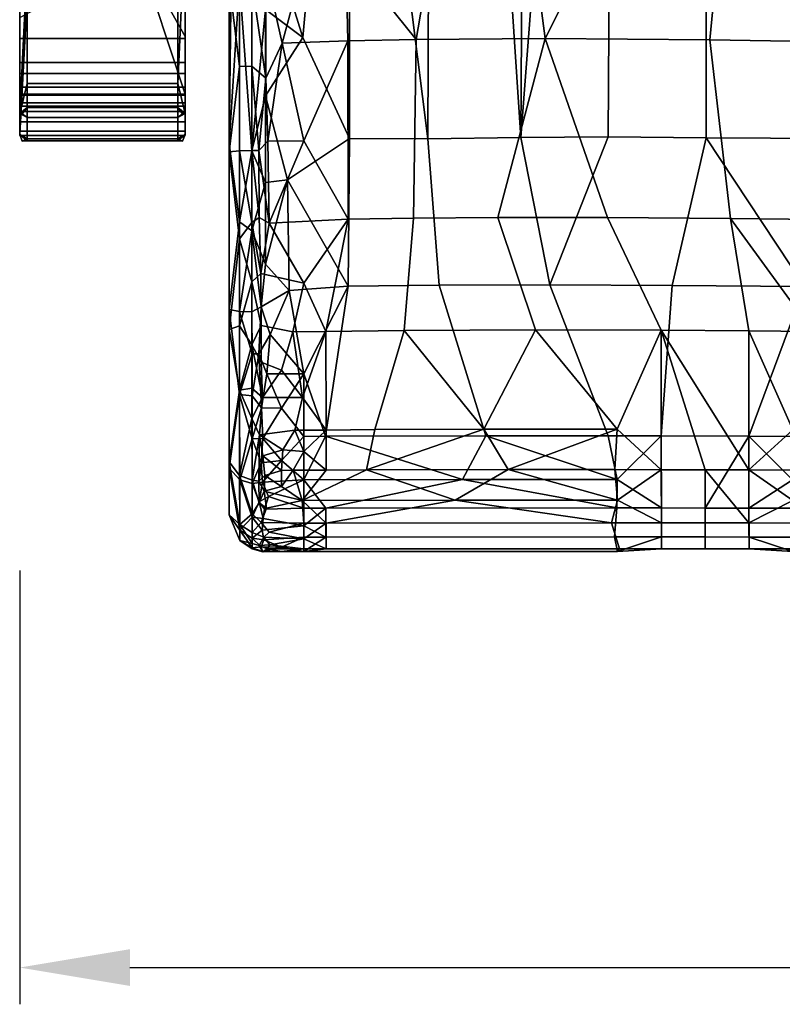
# Model space of a CAD drawing. Header units: millimetres. Extents: x -359 to 363, y -484 to 317.
# Tile 1 of 74: x -307 to -99, y -484 to -216. Entities that reach past the tile are written whole.
import ezdxf

# ---------------------------------------------------------------- set-up
doc = ezdxf.new("R2010")
doc.units = ezdxf.units.MM
doc.layers.add('Layer 01', color=7, linetype='Continuous', true_color=0x000000)
doc.styles.add('Default', font='arial.ttf')
doc.dimstyles.new('Default', dxfattribs={"dimscale": 10, "dimtxt": 2.5, "dimasz": 3, "dimexe": 1, "dimexo": 0.5, "dimgap": 0.8, "dimtad": 1, "dimtoh": 1, "dimzin": 1, "dimdsep": 46, "dimtxsty": 'Default', "dimcen": 2.5, "dimadec": 1, "dimazin": 1, "dimtfac": 1, "dimtdec": 4, "dimtix": 1, "dimtofl": 0, "dimtmove": 1, "dimatfit": 3, "dimfxl": 1, "dimtolj": 1, "dimtzin": 1, "dimarcsym": 0})

# ---------------------------------------------------------------- blocks, each defined once
blk = doc.blocks.new('*D1')
at = {"layer": 'Defpoints', "color": 0}
for p in [(-306.84, -361.07), (307.16, -361.07), (307.16, -474.07)]:
    blk.add_point(p, dxfattribs=at)
at = {"layer": 'Layer 01', "color": 0, "lineweight": -2}
for p, q in [((-306.84, -366.07), (-306.84, -484.07)), ((307.16, -366.07), (307.16, -484.07)), ((-276.84, -474.07), (277.16, -474.07))]:
    blk.add_line(p, q, dxfattribs=at)
at = {"layer": 'Layer 01', "color": 0}
for points in [[(-276.84, -469.07), (-276.84, -479.07), (-306.84, -474.07)], [(277.16, -479.07), (277.16, -469.07), (307.16, -474.07)]]:
    blk.add_solid(points, dxfattribs=at)
at = {"layer": 'Layer 01', "color": 0, "insert": (0.16, -453.31), "char_height": 25, "attachment_point": 5, "style": 'Default'}
blk.add_mtext('\\A1;614.00', dxfattribs=at)

msp = doc.modelspace()

# ---------------------------------------------------------------- linework, layer by layer
at = {"layer": 'Layer 01'}
for points in [[(-47.321, 125.52, 479.127), (-119.741, 91.554, 479.542), (-50.117, -248.859, 479.143)], [(-170.519, -248.378, 479.665), (-168.316, 115.631, 479.669), (-194.393, 112.197, 479.605)], [(-170.519, -248.378, 479.665), (-144.745, 89.024, 479.635), (-168.316, 115.631, 479.669)], [(-217.04, -80.294, 479.441), (-195.832, -248.728, 479.594), (-194.393, 112.197, 479.605)], [(-194.393, 112.197, 479.605), (-195.832, -248.728, 479.594), (-170.519, -248.378, 479.665)], [(-146.772, -248.214, 479.642), (-120.159, -248.467, 479.543), (-119.741, 91.554, 479.542), (-144.745, 89.024, 479.635)], [(-120.159, -248.467, 479.543), (-50.117, -248.859, 479.143), (-119.741, 91.554, 479.542)], [(-170.519, -248.378, 479.665), (-146.772, -248.214, 479.642), (-144.745, 89.024, 479.635)], [(-249.839, -241.201, 414.279), (-249.839, 81.484, 438.695), (-249.839, 44.457, 414.329)], [(-249.839, 41.771, 459.724), (-249.839, 81.484, 438.695), (-249.839, -241.201, 414.279)], [(-249.839, -110.982, 408.866), (-249.839, -241.201, 414.279), (-249.839, 44.457, 414.329)], [(-249.839, -312.335, 459.631), (-249.84, -250.023, 469.166), (-249.839, 41.771, 459.724)], [(-249.839, 41.771, 459.724), (-249.84, -250.023, 469.166), (-249.839, -22.034, 469.163)], [(-249.839, 41.771, 459.724), (-249.839, -241.201, 414.279), (-249.839, -312.335, 459.631)], [(-247.036, -22.895, 476.107), (-249.839, -22.034, 469.163), (-249.84, -250.023, 469.166)], [(-247.036, -206.006, 476.107), (-247.036, -22.895, 476.107), (-249.84, -250.023, 469.166)], [(-217.04, -80.294, 479.441), (-239.988, -188.478, 479.163), (-229.864, -221.211, 479.303)], [(-217.04, -80.294, 479.441), (-229.864, -221.211, 479.303), (-217.143, -248.65, 479.442)], [(-217.143, -248.65, 479.442), (-195.832, -248.728, 479.594), (-217.04, -80.294, 479.441)], [(-261.839, -92.293, 403.681), (-261.839, -220.871, 529.832), (-274.451, -198.409, 507.794)], [(-261.839, -92.293, 403.681), (-261.839, -107.907, 430.208), (-261.839, -220.871, 529.832)], [(-261.84, -203.966, 524.453), (-261.839, -220.871, 529.832), (-261.839, -107.907, 430.208)], [(-249.839, -206.002, 408.866), (-249.839, -241.201, 414.279), (-249.839, -110.982, 408.866)], [(-261.839, -181.548, 666.829), (-261.839, -221.419, 608.716), (-306.839, -221.419, 608.716), (-306.839, -181.548, 666.829)], [(-306.839, -181.548, 666.829), (-306.839, -221.419, 608.716), (-306.839, -228.015, 613.242), (-306.839, -201.435, 651.984)], [(-261.839, -228.015, 613.242), (-261.839, -221.419, 608.716), (-261.839, -181.548, 666.829), (-261.839, -201.435, 651.984)], [(-198.986, -221.691, 398.461), (-218.145, -197.913, 398.644), (-192.041, -180.86, 398.493)], [(-192.041, -180.86, 398.493), (-168.959, -182.69, 398.453), (-163.953, -221.472, 398.383), (-198.986, -221.691, 398.461)], [(-115.354, -182.259, 398.572), (-37.792, -181.696, 398.937), (-47.694, -223.035, 398.839), (-119.1, -221.784, 398.497)], [(-168.959, -182.69, 398.453), (-144.435, -182.547, 398.478), (-163.953, -221.472, 398.383)], [(-144.435, -182.547, 398.478), (-115.354, -182.259, 398.572), (-119.1, -221.784, 398.497), (-163.953, -221.472, 398.383)], [(-306.839, -189.871, 672.378), (-306.84, -241.819, 596.658), (-306.839, -247.595, 600.612), (-306.839, -195.6, 676.398)], [(-306.84, -241.819, 596.658), (-306.839, -189.871, 672.378), (-304.839, -201.152, 652.396)], [(-261.84, -189.886, 672.354), (-263.839, -233.67, 605), (-263.839, -196.676, 658.92)], [(-261.839, -241.82, 596.657), (-263.839, -233.67, 605), (-261.84, -189.886, 672.354)], [(-261.839, -247.595, 600.612), (-261.839, -241.82, 596.657), (-261.84, -189.886, 672.354), (-261.839, -195.599, 676.399)], [(-229.864, -221.211, 479.303), (-239.988, -188.478, 479.163), (-239.99, -213.533, 479.162)], [(-304.839, -210.223, 658.619), (-306.839, -195.6, 676.398), (-306.839, -247.595, 600.612)], [(-263.839, -233.67, 605), (-304.839, -233.67, 605), (-304.839, -201.152, 652.396), (-263.839, -196.676, 658.92)], [(-263.839, -249.245, 601.744), (-261.839, -247.595, 600.612), (-261.839, -195.599, 676.399), (-263.84, -205.481, 665.531)], [(-228.101, -195.526, 398.735), (-235.413, -222.712, 398.753), (-239.858, -202.933, 398.857)], [(-217.555, -222.121, 398.583), (-235.413, -222.712, 398.753), (-228.101, -195.526, 398.735), (-218.145, -197.913, 398.644)], [(-198.986, -221.691, 398.461), (-217.555, -222.121, 398.583), (-218.145, -197.913, 398.644)], [(-306.839, -236.584, 545.248), (-306.839, -215.76, 524.817), (-274.451, -198.409, 507.794), (-261.839, -236.584, 545.248)], [(-261.839, -220.871, 529.832), (-261.839, -236.584, 545.248), (-274.451, -198.409, 507.794)], [(-306.84, -241.819, 596.658), (-304.839, -201.152, 652.396), (-304.839, -233.67, 605)], [(-261.839, -201.435, 651.984), (-306.839, -201.435, 651.984), (-306.839, -228.015, 613.242), (-261.839, -228.015, 613.242)], [(-239.912, -232.217, 398.725), (-243.656, -206.002, 399.623), (-239.858, -202.933, 398.857)], [(-235.413, -222.712, 398.753), (-239.912, -232.217, 398.725), (-239.858, -202.933, 398.857)], [(-261.84, -203.966, 524.453), (-306.839, -209.803, 530.18), (-306.839, -230.982, 550.959), (-261.839, -230.982, 550.959)], [(-263.839, -249.245, 601.744), (-263.84, -205.481, 665.531), (-304.839, -210.223, 658.619), (-304.839, -249.245, 601.744)], [(-261.839, -220.871, 529.832), (-261.84, -203.966, 524.453), (-261.839, -230.982, 550.959)], [(-247.036, -271.344, 476.047), (-247.036, -206.006, 476.107), (-249.84, -250.023, 469.166)], [(-249.839, -206.002, 408.866), (-249.839, -252.271, 408.154), (-249.839, -241.201, 414.279)], [(-249.839, -206.002, 408.866), (-247.026, -206.002, 401.913), (-247.029, -229.042, 401.788)], [(-249.839, -206.002, 408.866), (-247.029, -229.042, 401.788), (-249.839, -252.271, 408.154)], [(-243.675, -251.98, 478.398), (-247.036, -206.006, 476.107), (-247.036, -271.344, 476.047)], [(-243.675, -251.98, 478.398), (-239.99, -213.533, 479.162), (-247.036, -206.006, 476.107)], [(-243.661, -229.009, 399.498), (-247.029, -229.042, 401.788), (-247.026, -206.002, 401.913), (-243.656, -206.002, 399.623)], [(-239.912, -232.217, 398.725), (-243.661, -229.009, 399.498), (-243.656, -206.002, 399.623)], [(-306.839, -230.982, 550.959), (-306.839, -209.803, 530.18), (-306.839, -215.76, 524.817), (-306.839, -236.584, 545.248)], [(-306.839, -247.595, 600.612), (-304.839, -249.245, 601.744), (-304.839, -210.223, 658.619)], [(-239.99, -237.057, 479.161), (-239.99, -213.533, 479.162), (-243.675, -251.98, 478.398)], [(-239.99, -213.533, 479.162), (-239.99, -237.057, 479.161), (-229.864, -221.211, 479.303)], [(-306.839, -234.709, 589.345), (-306.839, -221.419, 608.716), (-261.839, -221.419, 608.716), (-261.839, -234.709, 589.345)], [(-306.839, -241.306, 593.871), (-306.839, -228.015, 613.242), (-306.839, -221.419, 608.716), (-306.839, -234.709, 589.345)], [(-261.839, -220.871, 529.832), (-261.839, -230.982, 550.959), (-261.839, -236.584, 545.248)], [(-261.839, -221.419, 608.716), (-261.839, -228.015, 613.242), (-261.839, -241.306, 593.871), (-261.839, -234.709, 589.345)], [(-229.864, -221.211, 479.303), (-239.99, -237.057, 479.161), (-234.001, -259.84, 479.257), (-217.143, -248.65, 479.442)], [(-229.602, -249.235, 398.126), (-235.413, -222.712, 398.753), (-217.555, -222.121, 398.583)], [(-217.555, -222.121, 398.583), (-217.522, -270.564, 396.943), (-229.602, -249.235, 398.126)], [(-199.723, -270.283, 396.822), (-217.522, -270.564, 396.943), (-217.555, -222.121, 398.583), (-198.986, -221.691, 398.461)], [(-176.772, -270.122, 396.75), (-199.723, -270.283, 396.822), (-198.986, -221.691, 398.461), (-163.953, -221.472, 398.383)], [(-163.953, -221.472, 398.383), (-146.973, -270.122, 396.761), (-176.772, -270.122, 396.75)], [(-119.1, -221.784, 398.497), (-113.552, -270.407, 396.88), (-146.973, -270.122, 396.761), (-163.953, -221.472, 398.383)], [(-42.45, -271.226, 397.234), (-113.552, -270.407, 396.88), (-119.1, -221.784, 398.497), (-47.694, -223.035, 398.839)], [(-239.333, -249.358, 398.254), (-239.912, -232.217, 398.725), (-235.413, -222.712, 398.753)], [(-235.413, -222.712, 398.753), (-229.602, -249.235, 398.126), (-239.333, -249.358, 398.254)], [(-306.839, -241.306, 593.871), (-261.839, -241.306, 593.871), (-261.839, -228.015, 613.242), (-306.839, -228.015, 613.242)], [(-249.839, -252.271, 408.154), (-247.029, -229.042, 401.788), (-247.032, -252.009, 401.211)], [(-243.668, -251.923, 398.922), (-247.032, -252.009, 401.211), (-247.029, -229.042, 401.788), (-243.661, -229.009, 399.498)], [(-243.661, -229.009, 399.498), (-241.806, -251.902, 398.356), (-243.668, -251.923, 398.922)], [(-241.806, -251.902, 398.356), (-243.661, -229.009, 399.498), (-239.912, -232.217, 398.725)], [(-261.839, -230.982, 550.959), (-306.839, -230.982, 550.959), (-306.839, -236.895, 559.14), (-261.839, -236.895, 559.14)], [(-306.839, -230.982, 550.959), (-306.839, -236.584, 545.248), (-306.839, -244.075, 555.611), (-306.839, -236.895, 559.14)], [(-261.839, -244.075, 555.611), (-261.839, -236.584, 545.248), (-261.839, -230.982, 550.959), (-261.839, -236.895, 559.14)], [(-239.912, -232.217, 398.725), (-239.333, -249.358, 398.254), (-241.806, -251.902, 398.356)], [(-306.84, -241.819, 596.658), (-304.839, -233.67, 605), (-304.839, -240.174, 595.521)], [(-261.839, -238.938, 580.179), (-306.839, -238.938, 580.179), (-306.839, -234.709, 589.345), (-261.839, -234.709, 589.345)], [(-306.839, -234.709, 589.345), (-306.839, -238.938, 580.179), (-306.839, -246.663, 582.261), (-306.839, -241.306, 593.871)], [(-304.839, -240.174, 595.521), (-304.839, -233.67, 605), (-263.839, -233.67, 605), (-263.839, -240.174, 595.521)], [(-261.839, -241.82, 596.657), (-263.839, -240.174, 595.521), (-263.839, -233.67, 605)], [(-261.839, -246.663, 582.261), (-261.839, -238.938, 580.179), (-261.839, -234.709, 589.345), (-261.839, -241.306, 593.871)], [(-306.839, -244.075, 555.611), (-306.839, -236.584, 545.248), (-261.839, -236.584, 545.248), (-261.839, -244.075, 555.611)], [(-261.839, -236.895, 559.14), (-306.839, -236.895, 559.14), (-306.839, -239.831, 569.474), (-261.839, -239.831, 569.474)], [(-306.839, -247.794, 568.701), (-306.839, -239.831, 569.474), (-306.839, -236.895, 559.14), (-306.839, -244.075, 555.611)], [(-261.839, -236.895, 559.14), (-261.839, -239.831, 569.474), (-261.839, -247.794, 568.701), (-261.839, -244.075, 555.611)], [(-239.99, -260.581, 479.161), (-239.99, -237.057, 479.161), (-243.675, -251.98, 478.398)], [(-239.99, -237.057, 479.161), (-239.99, -260.581, 479.161), (-234.001, -259.84, 479.257)], [(-304.839, -240.174, 595.521), (-306.124, -241.945, 594.913), (-306.84, -241.819, 596.658)], [(-261.839, -239.831, 569.474), (-306.839, -239.831, 569.474), (-306.839, -238.938, 580.179), (-261.839, -238.938, 580.179)], [(-306.839, -247.794, 568.701), (-306.839, -246.663, 582.261), (-306.839, -238.938, 580.179)], [(-306.839, -239.831, 569.474), (-306.839, -247.794, 568.701), (-306.839, -238.938, 580.179)], [(-304.839, -242.955, 595.003), (-306.124, -241.945, 594.913), (-304.839, -240.174, 595.521)], [(-304.839, -242.955, 595.003), (-304.839, -240.174, 595.521), (-263.839, -240.174, 595.521), (-263.839, -242.955, 595.003)], [(-263.839, -242.955, 595.003), (-263.839, -240.174, 595.521), (-262.552, -241.944, 594.914)], [(-263.839, -240.174, 595.521), (-261.839, -241.82, 596.657), (-262.552, -241.944, 594.914)], [(-261.839, -247.794, 568.701), (-261.839, -239.831, 569.474), (-261.839, -238.938, 580.179), (-261.839, -246.663, 582.261)], [(-304.839, -248.727, 598.963), (-306.839, -247.595, 600.612), (-306.84, -241.819, 596.658), (-304.839, -242.955, 595.003)], [(-306.84, -241.819, 596.658), (-306.124, -241.945, 594.913), (-304.839, -242.955, 595.003)], [(-306.839, -241.306, 593.871), (-306.839, -246.663, 582.261), (-261.839, -246.663, 582.261), (-261.839, -241.306, 593.871)], [(-304.839, -242.955, 595.003), (-263.839, -242.955, 595.003), (-263.839, -248.727, 598.963), (-304.839, -248.727, 598.963)], [(-263.839, -248.727, 598.963), (-263.839, -242.955, 595.003), (-261.839, -241.82, 596.657), (-261.839, -247.595, 600.612)], [(-261.839, -241.82, 596.657), (-263.839, -242.955, 595.003), (-262.552, -241.944, 594.914)], [(-249.839, -312.335, 459.631), (-249.839, -241.201, 414.279), (-249.839, -314.78, 414.479)], [(-249.839, -252.271, 408.154), (-249.839, -314.78, 414.479), (-249.839, -241.201, 414.279)], [(-306.839, -247.794, 568.701), (-306.839, -244.075, 555.611), (-261.839, -244.075, 555.611), (-261.839, -247.794, 568.701)], [(-306.839, -246.663, 582.261), (-306.839, -247.794, 568.701), (-261.839, -247.794, 568.701), (-261.839, -246.663, 582.261)], [(-306.839, -247.595, 600.612), (-306.124, -249.335, 600.734), (-304.839, -249.245, 601.744)], [(-304.839, -248.727, 598.963), (-306.124, -249.335, 600.734), (-306.839, -247.595, 600.612)], [(-304.839, -249.245, 601.744), (-306.124, -249.335, 600.734), (-304.839, -248.727, 598.963)], [(-304.839, -249.245, 601.744), (-304.839, -248.727, 598.963), (-263.839, -248.727, 598.963), (-263.839, -249.245, 601.744)], [(-261.839, -247.595, 600.612), (-263.839, -249.245, 601.744), (-262.552, -249.333, 600.733)], [(-263.839, -248.727, 598.963), (-261.839, -247.595, 600.612), (-262.552, -249.333, 600.733)], [(-263.839, -249.245, 601.744), (-263.839, -248.727, 598.963), (-262.552, -249.333, 600.733)], [(-217.509, -288.834, 478.765), (-217.143, -248.65, 479.442), (-234.001, -259.84, 479.257)], [(-195.832, -248.728, 479.594), (-217.143, -248.65, 479.442), (-217.509, -288.834, 478.765), (-192.784, -288.52, 478.941)], [(-170.519, -248.378, 479.665), (-195.832, -248.728, 479.594), (-192.784, -288.52, 478.941), (-162.688, -288.474, 478.992)], [(-162.688, -288.474, 478.992), (-146.772, -248.214, 479.642), (-170.519, -248.378, 479.665)], [(-146.772, -248.214, 479.642), (-162.688, -288.474, 478.992), (-129.392, -288.59, 478.914), (-120.159, -248.467, 479.543)], [(-129.392, -288.59, 478.914), (-93.353, -288.905, 478.722), (-120.159, -248.467, 479.543)], [(-93.353, -288.905, 478.722), (-50.117, -248.859, 479.143), (-120.159, -248.467, 479.543)], [(-249.84, -250.023, 469.166), (-249.839, -312.335, 459.631), (-249.839, -295.163, 468.124)], [(-249.84, -250.023, 469.166), (-249.839, -295.163, 468.124), (-247.036, -271.344, 476.047)], [(-239.022, -271.63, 397.135), (-241.806, -251.902, 398.356), (-239.333, -249.358, 398.254)], [(-239.333, -249.358, 398.254), (-229.602, -249.235, 398.126), (-239.022, -271.63, 397.135)], [(-217.522, -270.564, 396.943), (-239.022, -271.63, 397.135), (-229.602, -249.235, 398.126)], [(-247.036, -275.954, 399.903), (-249.839, -252.271, 408.154), (-247.032, -252.009, 401.211)], [(-249.839, -252.271, 408.154), (-249.839, -300.578, 404.295), (-249.839, -314.78, 414.479)], [(-249.839, -252.271, 408.154), (-247.036, -275.954, 399.903), (-249.839, -300.578, 404.295)], [(-247.036, -271.344, 476.047), (-243.671, -273.767, 478.273), (-243.675, -251.98, 478.398)], [(-247.032, -252.009, 401.211), (-243.663, -271.44, 397.951), (-247.036, -275.954, 399.903)], [(-243.663, -271.44, 397.951), (-247.032, -252.009, 401.211), (-243.668, -251.923, 398.922)], [(-239.99, -260.581, 479.161), (-243.675, -251.98, 478.398), (-243.671, -273.767, 478.273)], [(-243.668, -251.923, 398.922), (-241.806, -251.902, 398.356), (-241.712, -270.098, 397.449)], [(-243.668, -251.923, 398.922), (-241.712, -270.098, 397.449), (-243.663, -271.44, 397.951)], [(-239.022, -271.63, 397.135), (-241.712, -270.098, 397.449), (-241.806, -251.902, 398.356)], [(-239.99, -260.581, 479.161), (-243.671, -273.767, 478.273), (-239.979, -282.832, 478.779)], [(-234.001, -259.84, 479.257), (-239.99, -260.581, 479.161), (-239.979, -282.832, 478.779)], [(-234.001, -259.84, 479.257), (-239.979, -282.832, 478.779), (-233.55, -289.971, 478.558)], [(-234.001, -259.84, 479.257), (-233.55, -289.971, 478.558), (-217.509, -288.834, 478.765)], [(-243.663, -271.44, 397.951), (-241.712, -270.098, 397.449), (-241.219, -285.33, 396.106)], [(-241.219, -285.33, 396.106), (-241.712, -270.098, 397.449), (-239.022, -271.63, 397.135)], [(-202.243, -300.857, 393.687), (-223.54, -301.087, 393.871), (-217.522, -270.564, 396.943), (-199.723, -270.283, 396.822)], [(-202.243, -300.857, 393.687), (-199.723, -270.283, 396.822), (-176.772, -270.122, 396.75), (-166.57, -300.685, 393.59)], [(-166.57, -300.685, 393.59), (-176.772, -270.122, 396.75), (-146.973, -270.122, 396.761), (-132.386, -300.768, 393.667)], [(-132.386, -300.768, 393.667), (-146.973, -270.122, 396.761), (-113.552, -270.407, 396.88), (-108.541, -300.943, 393.771)], [(-113.552, -270.407, 396.88), (-42.45, -271.226, 397.234), (-91.12, -301.084, 393.864)], [(-113.552, -270.407, 396.88), (-91.12, -301.084, 393.864), (-108.541, -300.943, 393.771)], [(-249.839, -295.163, 468.124), (-247.029, -295.641, 475.059), (-247.036, -271.344, 476.047)], [(-247.029, -295.641, 475.059), (-243.671, -273.767, 478.273), (-247.036, -271.344, 476.047)], [(-243.682, -287.6, 396.576), (-247.036, -275.954, 399.903), (-243.663, -271.44, 397.951)], [(-243.663, -271.44, 397.951), (-241.219, -285.33, 396.106), (-243.682, -287.6, 396.576)], [(-239.022, -271.63, 397.135), (-229.584, -287.947, 395.617), (-241.219, -285.33, 396.106)], [(-229.584, -287.947, 395.617), (-239.022, -271.63, 397.135), (-217.522, -270.564, 396.943)], [(-223.54, -301.087, 393.871), (-229.584, -287.947, 395.617), (-217.522, -270.564, 396.943)], [(-247.029, -295.641, 475.059), (-243.661, -295.799, 477.343), (-243.671, -273.767, 478.273)], [(-241.159, -294.414, 478.132), (-243.671, -273.767, 478.273), (-243.661, -295.799, 477.343)], [(-243.671, -273.767, 478.273), (-241.159, -294.414, 478.132), (-239.979, -282.832, 478.779)], [(-247.036, -275.954, 399.903), (-247.041, -299.596, 397.428), (-249.839, -300.578, 404.295)], [(-247.036, -275.954, 399.903), (-243.682, -287.6, 396.576), (-247.041, -299.596, 397.428)], [(-239.979, -282.832, 478.779), (-241.159, -294.414, 478.132), (-233.55, -289.971, 478.558)], [(-243.682, -287.6, 396.576), (-241.219, -285.33, 396.106), (-241.143, -299.534, 394.429)], [(-229.584, -287.947, 395.617), (-232.522, -301.223, 393.972), (-241.143, -299.534, 394.429), (-241.219, -285.33, 396.106)], [(-247.041, -299.596, 397.428), (-243.682, -287.6, 396.576), (-243.694, -304.713, 394.374)], [(-243.682, -287.6, 396.576), (-241.143, -299.534, 394.429), (-243.694, -304.713, 394.374)], [(-217.509, -288.834, 478.765), (-233.55, -289.971, 478.558), (-229.572, -312.626, 476.573)], [(-223.54, -301.087, 393.871), (-232.522, -301.223, 393.972), (-229.584, -287.947, 395.617)], [(-229.572, -312.626, 476.573), (-223.692, -329.625, 473.45), (-217.509, -288.834, 478.765)], [(-223.692, -329.625, 473.45), (-180.081, -329.455, 473.673), (-192.784, -288.52, 478.941), (-217.509, -288.834, 478.765)], [(-162.688, -288.474, 478.992), (-192.784, -288.52, 478.941), (-180.081, -329.455, 473.673), (-146.817, -329.47, 473.654)], [(-129.392, -288.59, 478.914), (-162.688, -288.474, 478.992), (-146.817, -329.47, 473.654), (-132.339, -329.503, 473.613)], [(-129.392, -288.59, 478.914), (-132.339, -329.503, 473.613), (-108.513, -329.585, 473.516), (-93.353, -288.905, 478.722)], [(-108.513, -329.585, 473.516), (-89.024, -329.669, 473.412), (-93.353, -288.905, 478.722)], [(-233.55, -289.971, 478.558), (-241.159, -294.414, 478.132), (-238.736, -301.954, 477.678)], [(-229.572, -312.626, 476.573), (-233.55, -289.971, 478.558), (-238.736, -301.954, 477.678)], [(-241.159, -294.414, 478.132), (-243.661, -295.799, 477.343), (-243.655, -307.155, 476.354), (-241.791, -307.216, 476.915)], [(-241.159, -294.414, 478.132), (-241.791, -307.216, 476.915), (-238.736, -301.954, 477.678)], [(-249.839, -295.163, 468.124), (-249.839, -312.335, 459.631), (-249.839, -338.259, 459.624)], [(-247.022, -318.248, 472.549), (-249.839, -295.163, 468.124), (-249.839, -338.259, 459.624)], [(-247.029, -295.641, 475.059), (-249.839, -295.163, 468.124), (-247.022, -318.248, 472.549)], [(-247.029, -295.641, 475.059), (-243.655, -307.155, 476.354), (-243.661, -295.799, 477.343)], [(-247.022, -318.248, 472.549), (-243.655, -307.155, 476.354), (-247.029, -295.641, 475.059)], [(-247.047, -317.115, 394.092), (-249.839, -300.578, 404.295), (-247.041, -299.596, 397.428)], [(-247.041, -299.596, 397.428), (-243.694, -304.713, 394.374), (-247.047, -317.115, 394.092)], [(-243.694, -304.713, 394.374), (-241.143, -299.534, 394.429), (-241.175, -309.498, 392.744)], [(-241.143, -299.534, 394.429), (-232.522, -301.223, 393.972), (-235.65, -311.673, 392.129), (-241.175, -309.498, 392.744)], [(-249.839, -300.578, 404.295), (-249.839, -336.521, 397.087), (-249.839, -314.78, 414.479)], [(-249.839, -300.578, 404.295), (-247.047, -317.115, 394.092), (-249.839, -336.521, 397.087)], [(-239.605, -312.634, 476.475), (-238.736, -301.954, 477.678), (-241.791, -307.216, 476.915)], [(-238.736, -301.954, 477.678), (-239.605, -312.634, 476.475), (-229.572, -312.626, 476.573)], [(-232.522, -301.223, 393.972), (-229.96, -319.109, 390.202), (-235.65, -311.673, 392.129)], [(-229.96, -319.109, 390.202), (-232.522, -301.223, 393.972), (-223.54, -301.087, 393.871)], [(-223.54, -301.087, 393.871), (-223.524, -327.926, 387.212), (-229.96, -319.109, 390.202)], [(-210.241, -327.812, 387.074), (-223.524, -327.926, 387.212), (-223.54, -301.087, 393.871), (-202.243, -300.857, 393.687)], [(-202.243, -300.857, 393.687), (-180.645, -327.718, 386.905), (-210.241, -327.812, 387.074)], [(-202.243, -300.857, 393.687), (-166.57, -300.685, 393.59), (-180.645, -327.718, 386.905)], [(-166.57, -300.685, 393.59), (-144.344, -327.722, 386.922), (-180.645, -327.718, 386.905)], [(-144.344, -327.722, 386.922), (-166.57, -300.685, 393.59), (-132.386, -300.768, 393.667)], [(-132.386, -300.768, 393.667), (-132.328, -338.703, 386.671), (-144.344, -327.722, 386.922)], [(-132.386, -300.768, 393.667), (-120.414, -338.729, 386.728), (-132.328, -338.703, 386.671)], [(-132.386, -300.768, 393.667), (-108.541, -300.943, 393.771), (-108.499, -338.76, 386.794)], [(-132.386, -300.768, 393.667), (-108.499, -338.76, 386.794), (-120.414, -338.729, 386.728)], [(-108.541, -300.943, 393.771), (-91.12, -301.084, 393.864), (-96.591, -327.894, 387.171)], [(-108.499, -338.76, 386.794), (-108.541, -300.943, 393.771), (-96.591, -327.894, 387.171)], [(-247.047, -317.115, 394.092), (-243.694, -304.713, 394.374), (-243.699, -316.554, 391.869)], [(-243.694, -304.713, 394.374), (-240.775, -319.028, 390.452), (-243.699, -316.554, 391.869)], [(-240.775, -319.028, 390.452), (-243.694, -304.713, 394.374), (-241.175, -309.498, 392.744)], [(-243.655, -307.155, 476.354), (-247.022, -318.248, 472.549), (-243.648, -318.624, 474.807)], [(-243.648, -318.624, 474.807), (-241.791, -307.216, 476.915), (-243.655, -307.155, 476.354)], [(-243.648, -318.624, 474.807), (-241.095, -321.878, 475.015), (-241.791, -307.216, 476.915)], [(-239.605, -312.634, 476.475), (-241.791, -307.216, 476.915), (-241.095, -321.878, 475.015)], [(-241.175, -309.498, 392.744), (-235.65, -311.673, 392.129), (-240.775, -319.028, 390.452)], [(-249.839, -350.982, 432.307), (-249.839, -338.259, 459.624), (-249.839, -312.335, 459.631), (-249.839, -314.78, 414.479)], [(-241.095, -321.878, 475.015), (-235.608, -321.975, 475.023), (-239.605, -312.634, 476.475)], [(-229.96, -319.109, 390.202), (-240.775, -319.028, 390.452), (-235.65, -311.673, 392.129)], [(-229.572, -312.626, 476.573), (-239.605, -312.634, 476.475), (-235.608, -321.975, 475.023)], [(-229.564, -329.71, 473.362), (-229.572, -312.626, 476.573), (-235.608, -321.975, 475.023)], [(-229.572, -312.626, 476.573), (-229.564, -329.71, 473.362), (-223.692, -329.625, 473.45)], [(-249.839, -350.982, 432.307), (-249.839, -314.78, 414.479), (-249.839, -336.521, 397.087)], [(-247.047, -317.115, 394.092), (-247.017, -340.297, 391.237), (-249.839, -336.521, 397.087)], [(-247.009, -341.412, 465.841), (-247.022, -318.248, 472.549), (-249.839, -338.259, 459.624)], [(-243.704, -324.756, 389.433), (-247.047, -317.115, 394.092), (-243.699, -316.554, 391.869)], [(-247.047, -317.115, 394.092), (-243.704, -324.756, 389.433), (-247.017, -340.297, 391.237)], [(-247.022, -318.248, 472.549), (-243.637, -330.298, 472.335), (-243.648, -318.624, 474.807)], [(-247.009, -341.412, 465.841), (-243.637, -330.298, 472.335), (-247.022, -318.248, 472.549)], [(-243.699, -316.554, 391.869), (-240.775, -319.028, 390.452), (-243.704, -324.756, 389.433)], [(-241.644, -329.226, 387.127), (-243.704, -324.756, 389.433), (-240.775, -319.028, 390.452)], [(-243.637, -330.298, 472.335), (-241.095, -321.878, 475.015), (-243.648, -318.624, 474.807)], [(-232.048, -327.945, 387.341), (-241.644, -329.226, 387.127), (-240.775, -319.028, 390.452), (-229.96, -319.109, 390.202)], [(-223.524, -327.926, 387.212), (-232.048, -327.945, 387.341), (-229.96, -319.109, 390.202)], [(-241.095, -321.878, 475.015), (-243.637, -330.298, 472.335), (-240.731, -330.238, 473.126)], [(-240.731, -330.238, 473.126), (-235.608, -321.975, 475.023), (-241.095, -321.878, 475.015)], [(-229.564, -329.71, 473.362), (-235.608, -321.975, 475.023), (-240.731, -330.238, 473.126), (-235.603, -336.235, 471.337)], [(-247.017, -340.297, 391.237), (-243.704, -324.756, 389.433), (-243.637, -341.538, 389.315)], [(-243.704, -324.756, 389.433), (-241.644, -329.226, 387.127), (-243.637, -341.538, 389.315)], [(-243.637, -341.538, 389.315), (-241.644, -329.226, 387.127), (-241.769, -341.843, 388.843)], [(-241.644, -329.226, 387.127), (-240.726, -334.926, 386.153), (-241.769, -341.843, 388.843)], [(-235.291, -333.31, 386.139), (-241.644, -329.226, 387.127), (-232.048, -327.945, 387.341)], [(-240.726, -334.926, 386.153), (-241.644, -329.226, 387.127), (-235.291, -333.31, 386.139)], [(-232.048, -327.945, 387.341), (-229.562, -333.793, 386.095), (-235.291, -333.31, 386.139)], [(-229.562, -333.793, 386.095), (-232.048, -327.945, 387.341), (-223.524, -327.926, 387.212)], [(-223.524, -327.926, 387.212), (-223.518, -338.814, 386.911), (-229.562, -333.793, 386.095)], [(-212.549, -338.746, 386.776), (-223.518, -338.814, 386.911), (-223.524, -327.926, 387.212), (-210.241, -327.812, 387.074)], [(-180.645, -327.718, 386.905), (-173.969, -338.667, 386.59), (-212.549, -338.746, 386.776)], [(-210.241, -327.812, 387.074), (-180.645, -327.718, 386.905), (-212.549, -338.746, 386.776)], [(-180.645, -327.718, 386.905), (-144.344, -327.722, 386.922), (-173.969, -338.667, 386.59)], [(-144.344, -327.722, 386.922), (-144.991, -338.681, 386.624), (-173.969, -338.667, 386.59)], [(-132.328, -338.703, 386.671), (-144.991, -338.681, 386.624), (-144.344, -327.722, 386.922)], [(-96.591, -327.894, 387.171), (-96.333, -338.795, 386.87), (-108.499, -338.76, 386.794)], [(-243.637, -330.298, 472.335), (-247.009, -341.412, 465.841), (-243.62, -342.447, 467.88)], [(-243.637, -330.298, 472.335), (-241.139, -336.875, 471.059), (-240.731, -330.238, 473.126)], [(-243.62, -342.447, 467.88), (-241.139, -336.875, 471.059), (-243.637, -330.298, 472.335)], [(-241.139, -336.875, 471.059), (-235.603, -336.235, 471.337), (-240.731, -330.238, 473.126)], [(-229.543, -341.495, 469.263), (-229.564, -329.71, 473.362), (-235.603, -336.235, 471.337)], [(-229.543, -341.495, 469.263), (-223.692, -329.625, 473.45), (-229.564, -329.71, 473.362)], [(-229.543, -341.495, 469.263), (-186.436, -341.341, 469.515), (-223.692, -329.625, 473.45)], [(-186.436, -341.341, 469.515), (-180.081, -329.455, 473.673), (-223.692, -329.625, 473.45)], [(-186.436, -341.341, 469.515), (-144.298, -341.343, 469.513), (-180.081, -329.455, 473.673)], [(-144.298, -341.343, 469.513), (-146.817, -329.47, 473.654), (-180.081, -329.455, 473.673)], [(-132.339, -329.503, 473.613), (-146.817, -329.47, 473.654), (-144.298, -341.343, 469.513)], [(-132.315, -349.104, 464.673), (-132.339, -329.503, 473.613), (-144.298, -341.343, 469.513)], [(-108.513, -329.585, 473.516), (-132.339, -329.503, 473.613), (-132.315, -349.104, 464.673), (-120.401, -349.118, 464.638)], [(-120.401, -349.118, 464.638), (-108.487, -349.134, 464.598), (-108.513, -329.585, 473.516)], [(-96.613, -341.451, 469.327), (-89.024, -329.669, 473.412), (-108.513, -329.585, 473.516)], [(-108.513, -329.585, 473.516), (-108.487, -349.134, 464.598), (-96.613, -341.451, 469.327)], [(-240.726, -334.926, 386.153), (-235.291, -333.31, 386.139), (-235.602, -338.889, 387.075)], [(-232.48, -338.861, 387.027), (-235.602, -338.889, 387.075), (-235.291, -333.31, 386.139), (-229.562, -333.793, 386.095)], [(-223.518, -338.814, 386.911), (-232.48, -338.861, 387.027), (-229.562, -333.793, 386.095)], [(-249.839, -336.521, 397.087), (-246.989, -353.622, 410.85), (-249.839, -350.982, 432.307)], [(-249.839, -336.521, 397.087), (-247.017, -340.297, 391.237), (-246.989, -353.622, 410.85)], [(-241.139, -336.875, 471.059), (-243.62, -342.447, 467.88), (-240.764, -342.051, 468.898)], [(-241.769, -341.843, 388.843), (-240.726, -334.926, 386.153), (-240.208, -340.316, 387.677)], [(-240.764, -342.051, 468.898), (-235.603, -336.235, 471.337), (-241.139, -336.875, 471.059)], [(-235.603, -336.235, 471.337), (-240.764, -342.051, 468.898), (-229.543, -341.495, 469.263)], [(-235.602, -338.889, 387.075), (-240.208, -340.316, 387.677), (-240.726, -334.926, 386.153)], [(-249.839, -350.982, 432.307), (-246.988, -355.177, 450.654), (-249.839, -338.259, 459.624)], [(-247.009, -341.412, 465.841), (-249.839, -338.259, 459.624), (-246.988, -355.177, 450.654)], [(-235.602, -338.889, 387.075), (-235.6, -343.31, 389.609), (-240.208, -340.316, 387.677)], [(-235.6, -343.31, 389.609), (-235.602, -338.889, 387.075), (-232.48, -338.861, 387.027)], [(-235.6, -343.31, 389.609), (-232.48, -338.861, 387.027), (-230.019, -347.1, 393.22)], [(-232.48, -338.861, 387.027), (-223.518, -338.814, 386.911), (-230.019, -347.1, 393.22)], [(-223.518, -338.814, 386.911), (-212.549, -338.746, 386.776), (-230.019, -347.1, 393.22)], [(-212.549, -338.746, 386.776), (-188.362, -347.021, 392.931), (-230.019, -347.1, 393.22)], [(-212.549, -338.746, 386.776), (-173.969, -338.667, 386.59), (-188.362, -347.021, 392.931)], [(-173.969, -338.667, 386.59), (-144.258, -347.013, 392.923), (-188.362, -347.021, 392.931)], [(-173.969, -338.667, 386.59), (-144.991, -338.681, 386.624), (-144.258, -347.013, 392.923)], [(-144.258, -347.013, 392.923), (-144.991, -338.681, 386.624), (-132.328, -338.703, 386.671)], [(-132.328, -338.703, 386.671), (-132.31, -353.166, 402.211), (-144.258, -347.013, 392.923)], [(-120.396, -353.175, 402.25), (-132.31, -353.166, 402.211), (-132.328, -338.703, 386.671), (-120.414, -338.729, 386.728)], [(-120.414, -338.729, 386.728), (-108.499, -338.76, 386.794), (-108.482, -353.186, 402.295)], [(-120.414, -338.729, 386.728), (-108.482, -353.186, 402.295), (-120.396, -353.175, 402.25)], [(-108.499, -338.76, 386.794), (-96.333, -338.795, 386.87), (-96.557, -347.087, 393.143)], [(-108.482, -353.186, 402.295), (-108.499, -338.76, 386.794), (-96.557, -347.087, 393.143)], [(-243.593, -350.727, 399.589), (-247.017, -340.297, 391.237), (-243.637, -341.538, 389.315)], [(-247.017, -340.297, 391.237), (-243.593, -350.727, 399.589), (-246.989, -353.622, 410.85)], [(-247.009, -341.412, 465.841), (-243.593, -351.625, 461.041), (-243.62, -342.447, 467.88)], [(-246.988, -355.177, 450.654), (-243.593, -351.625, 461.041), (-247.009, -341.412, 465.841)], [(-241.729, -347.667, 394.262), (-243.637, -341.538, 389.315), (-241.769, -341.843, 388.843)], [(-243.637, -341.538, 389.315), (-241.729, -347.667, 394.262), (-243.593, -350.727, 399.589)], [(-243.62, -342.447, 467.88), (-241.734, -347.401, 465.559), (-240.764, -342.051, 468.898)], [(-243.593, -351.625, 461.041), (-241.734, -347.401, 465.559), (-243.62, -342.447, 467.88)], [(-240.326, -344.53, 390.584), (-241.769, -341.843, 388.843), (-240.208, -340.316, 387.677)], [(-241.769, -341.843, 388.843), (-240.326, -344.53, 390.584), (-241.729, -347.667, 394.262)], [(-241.734, -347.401, 465.559), (-239.164, -346.016, 466.78), (-240.764, -342.051, 468.898)], [(-229.543, -341.495, 469.263), (-240.764, -342.051, 468.898), (-239.164, -346.016, 466.78)], [(-235.6, -343.31, 389.609), (-240.326, -344.53, 390.584), (-240.208, -340.316, 387.677)], [(-229.555, -349.182, 464.48), (-229.543, -341.495, 469.263), (-239.164, -346.016, 466.78)], [(-229.555, -349.182, 464.48), (-223.555, -349.155, 464.569), (-229.543, -341.495, 469.263)], [(-223.555, -349.155, 464.569), (-186.436, -341.341, 469.515), (-229.543, -341.495, 469.263)], [(-223.555, -349.155, 464.569), (-144.473, -349.086, 464.718), (-186.436, -341.341, 469.515)], [(-144.473, -349.086, 464.718), (-144.298, -341.343, 469.513), (-186.436, -341.341, 469.515)], [(-144.298, -341.343, 469.513), (-144.473, -349.086, 464.718), (-132.315, -349.104, 464.673)], [(-108.487, -349.134, 464.598), (-96.393, -349.153, 464.552), (-96.613, -341.451, 469.327)], [(-241.729, -347.667, 394.262), (-240.326, -344.53, 390.584), (-239.712, -349.204, 395.769)], [(-235.6, -343.31, 389.609), (-230.019, -347.1, 393.22), (-240.326, -344.53, 390.584)], [(-230.019, -347.1, 393.22), (-239.712, -349.204, 395.769), (-240.326, -344.53, 390.584)], [(-241.734, -347.401, 465.559), (-243.593, -351.625, 461.041), (-240.597, -352.008, 461.784)], [(-241.729, -347.667, 394.262), (-239.712, -349.204, 395.769), (-241.196, -353.097, 402.187), (-243.593, -350.727, 399.589)], [(-241.734, -347.401, 465.559), (-240.235, -349.471, 464.187), (-239.164, -346.016, 466.78)], [(-240.597, -352.008, 461.784), (-240.235, -349.471, 464.187), (-241.734, -347.401, 465.559)], [(-239.712, -349.204, 395.769), (-230.019, -347.1, 393.22), (-229.553, -353.218, 402.426), (-241.196, -353.097, 402.187)], [(-239.164, -346.016, 466.78), (-240.235, -349.471, 464.187), (-229.555, -349.182, 464.48)], [(-230.019, -347.1, 393.22), (-188.362, -347.021, 392.931), (-223.509, -353.199, 402.35)], [(-230.019, -347.1, 393.22), (-223.509, -353.199, 402.35), (-229.553, -353.218, 402.426)], [(-188.362, -347.021, 392.931), (-145.85, -353.15, 402.14), (-223.509, -353.199, 402.35)], [(-188.362, -347.021, 392.931), (-144.258, -347.013, 392.923), (-145.85, -353.15, 402.14)], [(-132.31, -353.166, 402.211), (-145.85, -353.15, 402.14), (-144.258, -347.013, 392.923)], [(-96.557, -347.087, 393.143), (-96.67, -353.198, 402.345), (-108.482, -353.186, 402.295)], [(-246.989, -353.622, 410.85), (-243.593, -350.727, 399.589), (-243.577, -355.769, 410.071)], [(-243.593, -350.727, 399.589), (-241.196, -353.097, 402.187), (-243.577, -355.769, 410.071)], [(-240.597, -352.008, 461.784), (-229.553, -353.962, 459.302), (-229.555, -349.182, 464.48), (-240.235, -349.471, 464.187)], [(-223.555, -349.155, 464.569), (-229.555, -349.182, 464.48), (-229.553, -353.962, 459.302)], [(-223.548, -357.011, 454.008), (-223.555, -349.155, 464.569), (-229.553, -353.962, 459.302)], [(-223.555, -349.155, 464.569), (-223.548, -357.011, 454.008), (-145.083, -356.984, 454.132), (-144.473, -349.086, 464.718)], [(-132.315, -349.104, 464.673), (-144.473, -349.086, 464.718), (-145.083, -356.984, 454.132), (-132.306, -356.995, 454.085)], [(-120.401, -349.118, 464.638), (-132.315, -349.104, 464.673), (-132.306, -356.995, 454.085), (-120.392, -356.999, 454.063)], [(-108.487, -349.134, 464.598), (-120.401, -349.118, 464.638), (-120.392, -356.999, 454.063), (-108.478, -357.005, 454.036)], [(-96.393, -349.153, 464.552), (-108.487, -349.134, 464.598), (-108.478, -357.005, 454.036), (-96.616, -357.012, 454.004)], [(-249.839, -350.982, 432.307), (-246.989, -353.622, 410.85), (-246.984, -357.967, 431.883)], [(-246.988, -355.177, 450.654), (-249.839, -350.982, 432.307), (-246.984, -357.967, 431.883)], [(-243.593, -351.625, 461.041), (-246.988, -355.177, 450.654), (-243.575, -357.292, 451.513)], [(-243.593, -351.625, 461.041), (-240.876, -355.138, 457.557), (-240.597, -352.008, 461.784)], [(-243.575, -357.292, 451.513), (-240.876, -355.138, 457.557), (-243.593, -351.625, 461.041)], [(-241.196, -353.097, 402.187), (-238.975, -355.642, 407.568), (-240.405, -357.021, 411.379), (-243.577, -355.769, 410.071)], [(-238.975, -355.642, 407.568), (-241.196, -353.097, 402.187), (-229.553, -353.218, 402.426)], [(-240.597, -352.008, 461.784), (-240.876, -355.138, 457.557), (-229.553, -353.962, 459.302)], [(-229.553, -353.218, 402.426), (-229.551, -357.473, 412.841), (-238.975, -355.642, 407.568)], [(-229.551, -357.473, 412.841), (-229.553, -353.218, 402.426), (-223.509, -353.199, 402.35)], [(-223.509, -353.199, 402.35), (-223.513, -360.212, 424.92), (-229.551, -357.473, 412.841)], [(-145.85, -353.15, 402.14), (-143.702, -360.208, 424.872), (-223.513, -360.212, 424.92), (-223.509, -353.199, 402.35)], [(-132.302, -360.209, 424.89), (-143.702, -360.208, 424.872), (-145.85, -353.15, 402.14), (-132.31, -353.166, 402.211)], [(-120.388, -360.21, 424.902), (-132.302, -360.209, 424.89), (-132.31, -353.166, 402.211), (-120.396, -353.175, 402.25)], [(-108.474, -360.211, 424.916), (-120.388, -360.21, 424.902), (-120.396, -353.175, 402.25), (-108.482, -353.186, 402.295)], [(-96.333, -360.214, 424.942), (-108.474, -360.211, 424.916), (-108.482, -353.186, 402.295), (-96.67, -353.198, 402.345)], [(-243.57, -358.73, 420.796), (-246.989, -353.622, 410.85), (-243.577, -355.769, 410.071)], [(-246.989, -353.622, 410.85), (-243.57, -358.73, 420.796), (-246.984, -357.967, 431.883)], [(-246.988, -355.177, 450.654), (-243.568, -359.929, 441.548), (-243.575, -357.292, 451.513)], [(-246.984, -357.967, 431.883), (-243.568, -359.929, 441.548), (-246.988, -355.177, 450.654)], [(-241.686, -359.269, 420.687), (-243.57, -358.73, 420.796), (-243.577, -355.769, 410.071), (-240.405, -357.021, 411.379)], [(-240.876, -355.138, 457.557), (-243.575, -357.292, 451.513), (-240.455, -357.741, 452.424)], [(-229.551, -357.021, 453.961), (-229.553, -353.962, 459.302), (-240.876, -355.138, 457.557), (-240.455, -357.741, 452.424)], [(-229.551, -357.473, 412.841), (-240.405, -357.021, 411.379), (-238.975, -355.642, 407.568)], [(-229.553, -353.962, 459.302), (-229.551, -357.021, 453.961), (-223.548, -357.011, 454.008)], [(-243.568, -359.929, 441.548), (-246.984, -357.967, 431.883), (-243.567, -360.245, 431.745)], [(-246.984, -357.967, 431.883), (-243.57, -358.73, 420.796), (-243.567, -360.245, 431.745)], [(-243.575, -357.292, 451.513), (-241.14, -359.691, 446.48), (-240.455, -357.741, 452.424)], [(-243.568, -359.929, 441.548), (-241.14, -359.691, 446.48), (-243.575, -357.292, 451.513)], [(-240.753, -360.993, 431.755), (-243.567, -360.245, 431.745), (-243.57, -358.73, 420.796), (-241.686, -359.269, 420.687)], [(-240.405, -357.021, 411.379), (-238.844, -359.106, 418.895), (-241.686, -359.269, 420.687)], [(-240.455, -357.741, 452.424), (-241.14, -359.691, 446.48), (-235.595, -359.737, 446.364)], [(-229.551, -357.021, 453.961), (-240.455, -357.741, 452.424), (-235.595, -359.737, 446.364)], [(-238.844, -359.106, 418.895), (-240.405, -357.021, 411.379), (-229.551, -357.473, 412.841)], [(-229.551, -357.473, 412.841), (-229.55, -360.215, 424.957), (-238.844, -359.106, 418.895)], [(-229.534, -360.928, 438.955), (-229.551, -357.021, 453.961), (-235.595, -359.737, 446.364)], [(-229.534, -360.928, 438.955), (-223.548, -357.011, 454.008), (-229.551, -357.021, 453.961)], [(-223.513, -360.212, 424.92), (-229.55, -360.215, 424.957), (-229.551, -357.473, 412.841)], [(-145.083, -356.984, 454.132), (-223.548, -357.011, 454.008), (-229.534, -360.928, 438.955), (-144.219, -360.928, 438.973)], [(-132.306, -356.995, 454.085), (-145.083, -356.984, 454.132), (-144.219, -360.928, 438.973)], [(-132.302, -360.209, 424.89), (-132.306, -356.995, 454.085), (-144.219, -360.928, 438.973)], [(-120.392, -356.999, 454.063), (-132.306, -356.995, 454.085), (-132.302, -360.209, 424.89), (-120.388, -360.21, 424.902)], [(-108.478, -357.005, 454.036), (-120.392, -356.999, 454.063), (-120.388, -360.21, 424.902), (-108.474, -360.211, 424.916)], [(-96.573, -360.93, 438.91), (-96.616, -357.012, 454.004), (-108.478, -357.005, 454.036)], [(-108.478, -357.005, 454.036), (-108.474, -360.211, 424.916), (-96.573, -360.93, 438.91)], [(-241.14, -359.691, 446.48), (-243.568, -359.929, 441.548), (-240.827, -360.949, 439.521)], [(-243.567, -360.245, 431.745), (-240.827, -360.949, 439.521), (-243.568, -359.929, 441.548)], [(-240.827, -360.949, 439.521), (-243.567, -360.245, 431.745), (-240.753, -360.993, 431.755)], [(-238.844, -359.106, 418.895), (-239.543, -360.252, 425.165), (-241.686, -359.269, 420.687)], [(-240.753, -360.993, 431.755), (-241.686, -359.269, 420.687), (-239.543, -360.252, 425.165)], [(-235.595, -359.737, 446.364), (-241.14, -359.691, 446.48), (-240.827, -360.949, 439.521)], [(-235.595, -359.737, 446.364), (-240.827, -360.949, 439.521), (-229.534, -360.928, 438.955)], [(-229.534, -360.928, 438.955), (-240.827, -360.949, 439.521), (-235.594, -360.968, 431.765)], [(-240.753, -360.993, 431.755), (-235.594, -360.968, 431.765), (-240.827, -360.949, 439.521)], [(-239.543, -360.252, 425.165), (-235.594, -360.968, 431.765), (-240.753, -360.993, 431.755)], [(-229.55, -360.215, 424.957), (-239.543, -360.252, 425.165), (-238.844, -359.106, 418.895)], [(-235.594, -360.968, 431.765), (-239.543, -360.252, 425.165), (-229.55, -360.215, 424.957)], [(-229.55, -360.215, 424.957), (-229.534, -360.928, 438.955), (-235.594, -360.968, 431.765)], [(-229.55, -360.215, 424.957), (-223.513, -360.212, 424.92), (-229.534, -360.928, 438.955)], [(-229.534, -360.928, 438.955), (-223.513, -360.212, 424.92), (-143.702, -360.208, 424.872), (-144.219, -360.928, 438.973)], [(-144.219, -360.928, 438.973), (-143.702, -360.208, 424.872), (-132.302, -360.209, 424.89)], [(-108.474, -360.211, 424.916), (-96.333, -360.214, 424.942), (-96.573, -360.93, 438.91)]]:
    msp.add_3dface(points, dxfattribs=at)

# ---------------------------------------------------------------- dimensions: what is measured, and where the dimension line sits
dim = msp.add_linear_dim(base=(307.161, -474.07), p1=(-306.839, -361.07), p2=(307.161, -361.07), dimstyle='Default', override={"dimscale": 10, "dimtxt": 2.5, "dimasz": 3, "dimexe": 1, "dimexo": 0.5, "dimgap": 0.8, "dimtad": 1, "dimtih": 0, "dimtoh": 0, "dimdec": 2, "dimlfac": 1, "dimzin": 1, "dimtxsty": 'Default', "dimsah": 0, "dimcen": 2.5, "dimadec": 1, "dimazin": 1, "dimtix": 0, "dimtmove": 0, "dimtzin": 1}, dxfattribs=at)
dim.commit()
dim.dimension.update_dxf_attribs({"geometry": '*D1', "text_midpoint": (0.161, -453.308)})

doc.saveas('drawing.dxf')
